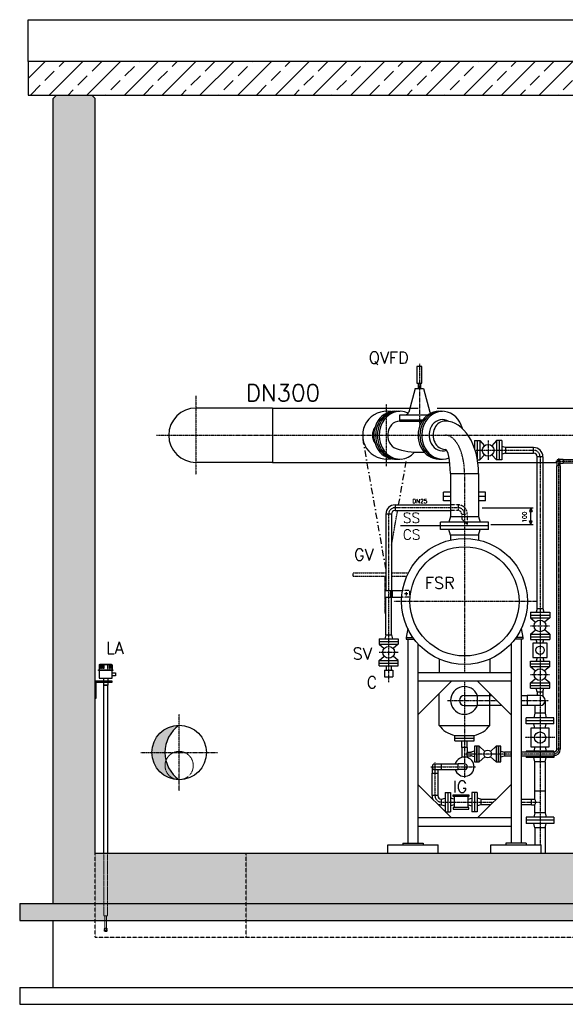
# Model space of a CAD drawing. Header units: millimetres. Extents: x -197187 to 241957296, y -45270 to 70505.
# Tile 2 of 116: x -51927 to -48676, y -41298 to -35432. Entities that reach past the tile are written whole.
import ezdxf
from ezdxf.enums import TextEntityAlignment as Align

# ---------------------------------------------------------------- set-up
doc = ezdxf.new("R2010")
doc.units = ezdxf.units.MM
doc.header["$LTSCALE"] = 0.5
for name, pattern in [('DASHDOT', [1, 0.5, -0.25, 0, -0.25]), ('DOT', [0.25, 0, -0.25]), ('HIDDEN', [0.375, 0.25, -0.125])]:
    doc.linetypes.add(name, pattern=pattern)
for name, color, linetype in [('21', 7, 'Continuous'), ('41', 7, 'Continuous'), ('44', 7, 'Continuous'), ('45', 7, 'Continuous'), ('BEMAßUNG', 7, 'Continuous'), ('P-MU025ENTL', 7, 'Continuous'), ('P-MU025ENTLÜ', 7, 'Continuous'), ('P-MU050ENTL', 7, 'Continuous'), ('P-MU150AUSL', 7, 'Continuous'), ('P-MU150EINL', 7, 'Continuous'), ('P-MU200EINL', 7, 'Continuous'), ('P-MU300AUSL', 7, 'Continuous')]:
    doc.layers.add(name, color=color, linetype=linetype)
doc.styles.add('ROMANS', font='ROMANS', dxfattribs={"height": 0.2})
pattern_1 = [(45, (0, -294.98), (-112.2532, 112.2532), []), (45, (112.25, -294.98), (-112.2532, 112.2532), [79.375, -39.6875])]

msp = doc.modelspace()

# ---------------------------------------------------------------- hatches: boundary and pattern name
at = {"lineweight": 5}
h = msp.add_hatch(dxfattribs=at)
h.set_pattern_fill('ANSI33', color=256, scale=25)
h.set_pattern_definition(pattern_1)
h.paths.add_polyline_path([(-42919.434, -35680.624), (-51876.866, -35680.624), (-51876.866, -35881.362), (-47546.934, -35881.362), (-47546.934, -36381.362), (-47146.934, -36381.362), (-47146.934, -35881.362), (-43406.934, -35881.362), (-43406.934, -36381.362), (-43006.934, -36381.362), (-43006.934, -35881.362), (-42919.434, -35881.362)])
h.paths.add_polyline_path([(-42829.434, -35680.624), (-42919.434, -35680.624), (-42919.434, -35881.362), (-42829.434, -35881.362)])
h.paths.add_polyline_path([(-42576.934, -35680.624), (-42829.434, -35680.624), (-42829.434, -35881.362), (-42576.934, -35881.362)])
h.paths.add_polyline_path([(-42324.434, -35680.624), (-42576.934, -35680.624), (-42576.934, -35881.362), (-42324.434, -35881.362)])
h.paths.add_polyline_path([(-42234.434, -35680.624), (-42324.434, -35680.624), (-42324.434, -35881.362), (-42234.434, -35881.362)])
h.paths.add_polyline_path([(-38686.221, -35881.362), (-38686.221, -35680.624), (-42234.434, -35680.624), (-42234.434, -35881.362)])
h = msp.add_hatch(dxfattribs=at)
h.set_pattern_fill('ANSI33', color=256, scale=25)
h.set_pattern_definition(pattern_1)
h.paths.add_polyline_path([(-51726.934, -35901.362), (-51706.934, -35881.362), (-51496.934, -35881.362), (-51476.934, -35901.362), (-51476.934, -40397.563), (-39076.934, -40397.563), (-39076.934, -35901.362), (-39056.934, -35881.362), (-38846.934, -35881.362), (-38826.934, -35901.362), (-38826.934, -40697.563), (-51726.934, -40697.563)])
at = {"linetype": 'Continuous'}
h = msp.add_hatch(color=256, dxfattribs=at)
h.paths.add_polyline_path([(-48881.294, -38339.563), (-48881.294, -38361.416), (-48873.402, -38361.418)])
h.paths.add_polyline_path([(-48889.197, -38361.413), (-48881.294, -38361.416), (-48881.294, -38339.563)])
h = msp.add_hatch(color=256, dxfattribs=at)
h.paths.add_polyline_path([(-48881.294, -38439.563), (-48881.294, -38417.711), (-48873.402, -38417.709)])
h.paths.add_polyline_path([(-48889.197, -38417.713), (-48881.294, -38417.711), (-48881.294, -38439.563)])
at = {"lineweight": 5}
h = msp.add_hatch(dxfattribs=at)
h.set_pattern_fill('ANSI36', color=256, scale=10)
h.set_pattern_definition([(45, (0, -114305.756), (16.83798, 61.739261), [79.375, -15.875, 0, -15.875])])
h.paths.add_polyline_path([(-51476.934, -40697.563), (-51926.934, -40697.563), (-51926.934, -40797.563), (-51476.934, -40797.563)])
h.paths.add_polyline_path([(-50576.934, -40697.563), (-51476.934, -40697.563), (-51476.934, -40797.563), (-50576.934, -40797.563)])
h.paths.add_polyline_path([(-38626.934, -40697.563), (-50576.934, -40697.563), (-50576.934, -40797.563), (-38626.934, -40797.563)])
at = {"layer": 'P-MU200EINL'}
h = msp.add_hatch(color=256, dxfattribs=at)
h.dxf.hatch_style = 1
h.paths.add_polyline_path([(-51062.139, -39797.563), (-51138.884, -39797.563, 0.41421356), (-50976.934, -39959.513, -0.24701126)])
h.paths.add_polyline_path([(-50976.934, -39635.613, 0.41421356), (-51138.884, -39797.563), (-51062.139, -39797.563, -0.24701126)])

# ---------------------------------------------------------------- linework, layer by layer
for p, q in [((-51876.866, -35432.427), (-38686.221, -35432.427)), ((-51876.866, -35680.624), (-51876.866, -35432.427)), ((-51726.934, -35901.362), (-51706.934, -35881.362)), ((-51706.934, -35881.362), (-51496.934, -35881.362)), ((-51476.934, -35901.362), (-51496.934, -35881.362)), ((-51452.482, -39275.67), (-51449.482, -39272.67)), ((-51452.482, -39275.67), (-51452.482, -39304.602)), ((-51376.482, -39275.67), (-51452.482, -39275.67)), ((-51379.482, -39272.67), (-51449.482, -39272.67)), ((-51446.852, -39275.67), (-51445.12, -39272.67)), ((-51444.957, -39275.67), (-51443.225, -39272.67)), ((-51439.73, -39275.67), (-51438.926, -39272.67)), ((-51436.555, -39275.67), (-51435.752, -39272.67)), ((-51419.482, -39272.67), (-51419.482, -39275.67)), ((-51409.482, -39272.67), (-51409.482, -39275.67)), ((-51392.409, -39275.67), (-51393.213, -39272.67)), ((-51389.234, -39275.67), (-51390.038, -39272.67)), ((-51384.007, -39275.67), (-51385.739, -39272.67)), ((-51382.113, -39275.67), (-51383.845, -39272.67)), ((-51376.482, -39275.67), (-51379.482, -39272.67)), ((-51376.482, -39275.67), (-51376.482, -39304.602)), ((-51427.932, -39355.044), (-51427.932, -39373.544)), ((-51401.032, -39355.044), (-51401.032, -39373.544)), ((-51427.932, -39378.544), (-51427.932, -39397.463)), ((-51401.032, -39397.463), (-51427.932, -39397.463)), ((-51401.032, -39378.544), (-51401.032, -39397.463))]:
    msp.add_line(p, q)
at = {"linetype": 'HIDDEN', "ltscale": 10}
for p, q in [((-49314.934, -38322.713), (-49361.084, -38322.713)), ((-49314.934, -38356.413), (-49361.084, -38356.413)), ((-49314.934, -38322.713), (-49314.934, -38356.413)), ((-49293.784, -38377.563), (-49260.084, -38377.563)), ((-49293.784, -38377.563), (-49293.784, -38405.863)), ((-49260.084, -38439.563), (-49293.784, -38405.863)), ((-49260.084, -38377.563), (-49260.084, -38439.563))]:
    msp.add_line(p, q, dxfattribs=at)
at = {"linetype": 'Continuous'}
for p, q in [((-48881.294, -38339.563), (-48889.197, -38361.413)), ((-48881.294, -38339.563), (-48873.402, -38361.418)), ((-48889.197, -38361.413), (-48873.402, -38361.418)), ((-48889.197, -38417.713), (-48873.402, -38417.709)), ((-48881.294, -38439.563), (-48889.197, -38417.713)), ((-48881.294, -38439.563), (-48873.402, -38417.709))]:
    msp.add_line(p, q, dxfattribs=at)
at = {"linetype": 'HIDDEN', "lineweight": 9, "ltscale": 2}
for p, q in [((-51425.232, -40770.942), (-51425.232, -40397.563)), ((-51403.732, -40770.942), (-51403.732, -40397.563)), ((-51425.232, -40770.942), (-51403.732, -40770.942)), ((-51423.232, -40859.581), (-51423.232, -40848.988)), ((-51419.482, -40843.581), (-51422.061, -40846.159)), ((-51419.482, -40850.581), (-51419.482, -40858.285)), ((-51419.482, -40858.285), (-51414.482, -40863.581)), ((-51409.732, -40863.581), (-51419.232, -40863.581)), ((-51409.482, -40858.285), (-51414.482, -40863.581)), ((-51409.482, -40843.581), (-51406.904, -40846.159)), ((-51409.482, -40850.581), (-51409.482, -40858.285)), ((-51405.732, -40859.581), (-51405.732, -40848.988))]:
    msp.add_line(p, q, dxfattribs=at)
for points in [[(-38686.221, -35680.624), (-51876.866, -35680.624), (-51876.866, -35881.362), (-47546.934, -35881.362)], [(-51471.934, -39373.544), (-51476.934, -39373.544), (-51476.934, -39473.544), (-51471.934, -39473.544), (-51471.934, -39378.544), (-51376.934, -39378.544), (-51376.934, -39373.544), (-51476.934, -39373.544), (-51476.934, -39378.544)], [(-51425.232, -40397.563), (-51425.232, -39397.463), (-51403.732, -39397.463), (-51403.732, -40397.563)]]:
    msp.add_lwpolyline(points)
for points in [[(-51446.852, -39275.67), (-51444.957, -39275.67), (-51444.957, -39296.348), (-51446.852, -39296.348)], [(-51439.73, -39275.67), (-51436.555, -39275.67), (-51436.555, -39296.348), (-51439.73, -39296.348)], [(-51429.434, -39272.67), (-51425.113, -39272.67), (-51425.113, -39296.348), (-51429.434, -39296.348)], [(-51399.531, -39272.67), (-51403.851, -39272.67), (-51403.851, -39296.348), (-51399.531, -39296.348)], [(-51389.234, -39275.67), (-51392.409, -39275.67), (-51392.409, -39296.348), (-51389.234, -39296.348)], [(-51382.113, -39275.67), (-51384.007, -39275.67), (-51384.007, -39296.348), (-51382.113, -39296.348)], [(-51371.982, -39309.394), (-51456.982, -39309.394), (-51456.982, -39304.602), (-51371.982, -39304.602)], [(-51376.482, -39309.394), (-51452.482, -39309.394), (-51452.482, -39355.044), (-51376.482, -39355.044)], [(-51376.482, -39324.021), (-51356.908, -39324.021), (-51356.908, -39340.417), (-51376.482, -39340.417)]]:
    msp.add_lwpolyline(points, close=True)
for points in [[(-51419.482, -40770.942), (-51419.482, -40850.581)], [(-51409.482, -40850.581), (-51409.482, -40770.942)]]:
    msp.add_lwpolyline(points, dxfattribs=at)
at = {"linetype": 'HIDDEN', "ltscale": 10}
for radius in [54.85, 21.15]:
    msp.add_arc((-49314.934, -38377.563), radius, 0, 90, dxfattribs=at)
at = {"linetype": 'HIDDEN', "lineweight": 9, "ltscale": 2}
for centre, start, end in [((-51419.232, -40848.988), 135, 180), ((-51419.232, -40859.581), 180, 270), ((-51409.732, -40859.581), 270, 0), ((-51409.732, -40848.988), 0, 45)]:
    msp.add_arc(centre, 4, start, end, dxfattribs=at)
at = {"linetype": 'HIDDEN', "lineweight": 9, "ltscale": 2, "extrusion": (0, 0, -1)}
msp.add_ellipse((-51414.482, -40850.581), major_axis=(0, -6.286), ratio=0.79538887, dxfattribs=at)
at = {"layer": '21', "linetype": 'Continuous', "ltscale": 10}
for p, q in [((-51476.934, -40397.563), (-39076.934, -40397.563)), ((-51926.934, -40697.563), (-38626.934, -40697.563)), ((-51726.934, -40697.563), (-38826.934, -40697.563)), ((-51926.934, -40797.563), (-38626.934, -40797.563))]:
    msp.add_line(p, q, dxfattribs=at)
at = {"layer": '21', "linetype": 'HIDDEN', "ltscale": 10}
for p, q in [((-50576.934, -40897.563), (-50576.934, -40397.563)), ((-51476.934, -40897.563), (-39076.934, -40897.563))]:
    msp.add_line(p, q, dxfattribs=at)
at = {"layer": '21', "linetype": 'Continuous'}
for p, q in [((-51926.934, -41197.563), (-38626.934, -41197.563)), ((-51926.934, -41297.563), (-38626.934, -41297.563))]:
    msp.add_line(p, q, dxfattribs=at)
at = {"layer": '41', "linetype": 'Continuous', "ltscale": 10}
for p, q in [((-51726.934, -40697.563), (-51726.934, -35901.362)), ((-51476.934, -40397.563), (-51476.934, -35901.362)), ((-49615.093, -39059.654), (-49623.976, -39112.563)), ((-48938.775, -39059.654), (-48929.891, -39112.563)), ((-49623.976, -39112.563), (-49584.179, -39112.563)), ((-49623.976, -39112.563), (-49623.976, -39122.563)), ((-48929.891, -39112.563), (-48969.688, -39112.563)), ((-48929.891, -39112.563), (-48929.891, -39122.563)), ((-49623.976, -39122.563), (-49576.934, -39122.563)), ((-49613.976, -39122.563), (-49613.976, -40337.563)), ((-49553.976, -39150.294), (-49553.976, -40337.563)), ((-48999.891, -39150.294), (-48999.891, -40337.563)), ((-48929.891, -39122.563), (-48976.934, -39122.563)), ((-48939.891, -39122.563), (-48939.891, -40337.563)), ((-48999.891, -39322.563), (-49553.976, -39322.563)), ((-48999.891, -39372.563), (-49553.976, -39372.563)), ((-49553.976, -39572.563), (-49353.976, -39372.563)), ((-48999.891, -39572.563), (-49199.891, -39372.563)), ((-49553.976, -39987.563), (-49353.976, -40187.563)), ((-48999.891, -39987.563), (-49199.891, -40187.563)), ((-48999.891, -40187.563), (-49553.976, -40187.563)), ((-48999.891, -40237.563), (-49553.976, -40237.563)), ((-49733.976, -40347.563), (-49433.976, -40347.563)), ((-49733.976, -40397.563), (-49733.976, -40347.563)), ((-49643.976, -40337.563), (-49523.976, -40337.563)), ((-49643.976, -40337.563), (-49643.976, -40347.563)), ((-49523.976, -40337.563), (-49523.976, -40347.563)), ((-49433.976, -40397.563), (-49433.976, -40347.563)), ((-49119.891, -40347.563), (-48819.891, -40347.563)), ((-49119.891, -40397.563), (-49119.891, -40347.563)), ((-48909.891, -40337.563), (-49029.891, -40337.563)), ((-49029.891, -40337.563), (-49029.891, -40347.563)), ((-48909.891, -40337.563), (-48909.891, -40347.563)), ((-48819.891, -40397.563), (-48819.891, -40347.563)), ((-51926.934, -40697.563), (-51926.934, -40797.563)), ((-51726.934, -41197.563), (-51726.934, -40797.563)), ((-51926.934, -41197.563), (-51926.934, -41297.563))]:
    msp.add_line(p, q, dxfattribs=at)
at = {"layer": '41', "linetype": 'HIDDEN', "ltscale": 10}
msp.add_line((-51476.934, -40897.563), (-51476.934, -40397.563), dxfattribs=at)
at = {"layer": '41', "linetype": 'DASHDOT', "ltscale": 10}
msp.add_arc((-48744.934, -39778.563), 28, 270, 0, dxfattribs=at)
at = {"layer": '45', "linetype": 'DASHDOT', "ltscale": 10}
for p, q in [((-49545.934, -37482.384), (-49545.934, -37843.72)), ((-50876.934, -37672.53), (-50876.934, -38142.597)), ((-49741.114, -38092.259), (-49741.114, -37722.868)), ((-51111.967, -37907.563), (-48494.137, -37907.563)), ((-48826.934, -38035.563), (-48826.934, -40347.563)), ((-48733.293, -38062.563), (-48513.434, -38062.563)), ((-48716.934, -38046.204), (-48716.934, -39778.563)), ((-49276.934, -38136.563), (-49276.934, -39322.563)), ((-49314.934, -38339.563), (-49690.784, -38339.563)), ((-49728.784, -38377.563), (-49728.784, -39378.655)), ((-48845.554, -38897.563), (-49698.328, -38897.563)), ((-49786.284, -39200.563), (-49671.284, -39200.563)), ((-49276.934, -39372.563), (-49276.934, -39949.005)), ((-49378.702, -39487.563), (-49084.891, -39487.563)), ((-48939.891, -39487.563), (-48776.053, -39487.563)), ((-48999.891, -39806.563), (-49276.934, -39806.563)), ((-48744.934, -39806.563), (-48939.891, -39806.563))]:
    msp.add_line(p, q, dxfattribs=at)
at = {"layer": '45', "linetype": 'Continuous', "ltscale": 10}
for p, q in [((-49693.934, -37765.063), (-49661.934, -37765.063)), ((-49429.934, -37765.063), (-49407.934, -37765.063)), ((-49661.934, -37785.913), (-49494.204, -37785.913)), ((-49661.934, -37823.413), (-49661.934, -37785.913)), ((-49693.934, -38050.063), (-49661.934, -38050.063)), ((-49429.934, -38050.063), (-49407.934, -38050.063)), ((-48727.584, -38062.563), (-48727.584, -38090.563)), ((-48688.934, -38051.913), (-48716.934, -38051.913)), ((-48706.284, -38090.563), (-48706.284, -38062.563)), ((-48688.934, -38051.913), (-48688.934, -38073.213)), ((-48688.934, -38051.913), (-48513.434, -38051.913)), ((-48727.584, -39778.563), (-48727.584, -38090.563)), ((-48706.284, -38090.563), (-48727.584, -38090.563)), ((-48706.284, -38073.213), (-48688.934, -38073.213)), ((-48706.284, -38090.563), (-48706.284, -39778.563)), ((-48516.708, -38073.213), (-48688.934, -38073.213)), ((-49361.084, -38136.563), (-49361.084, -38392.563)), ((-49361.084, -38136.563), (-49192.784, -38136.563)), ((-49192.784, -38136.563), (-49192.784, -38392.563)), ((-49690.784, -38322.713), (-49361.084, -38322.713)), ((-49690.784, -38322.713), (-49690.784, -38356.413)), ((-49690.784, -38356.413), (-49361.084, -38356.413)), ((-49171.547, -38339.563), (-48868.794, -38339.563)), ((-48881.294, -38439.563), (-48881.294, -38339.563)), ((-49745.634, -38377.563), (-49745.634, -38831.879)), ((-49711.934, -38377.563), (-49745.634, -38377.563)), ((-49711.934, -38377.563), (-49711.934, -38831.879)), ((-49361.084, -38392.563), (-49369.926, -38425.563)), ((-49361.084, -38392.563), (-49192.784, -38392.563)), ((-49192.784, -38392.563), (-49183.941, -38425.563)), ((-49134.434, -38425.563), (-49419.434, -38425.563)), ((-49419.434, -38469.563), (-49419.434, -38425.563)), ((-49134.434, -38447.563), (-49419.434, -38447.563)), ((-49134.434, -38469.563), (-49419.434, -38469.563)), ((-49361.084, -38502.563), (-49369.926, -38469.563)), ((-49192.784, -38502.563), (-49183.941, -38469.563)), ((-49134.434, -38469.563), (-49134.434, -38425.563)), ((-49120.056, -38439.563), (-48868.794, -38439.563)), ((-49192.784, -38502.563), (-49361.084, -38502.563)), ((-49361.084, -38502.563), (-49361.084, -38532.127)), ((-49192.784, -38502.563), (-49192.784, -38532.127)), ((-49750.634, -38831.879), (-49646.136, -38831.879)), ((-49750.634, -38831.879), (-49750.634, -38871.879)), ((-49750.634, -38871.879), (-49651.053, -38871.879)), ((-49745.634, -39097.563), (-49745.634, -38871.879)), ((-49703.865, -38851.879), (-49722.13, -38851.879)), ((-49716.934, -38831.879), (-49716.934, -38871.879)), ((-49711.934, -38831.879), (-49711.934, -38871.879)), ((-49711.934, -39097.563), (-49711.934, -38871.879)), ((-49706.934, -38831.879), (-49706.934, -38871.879)), ((-49613.939, -38851.879), (-49633.939, -38851.879)), ((-49623.939, -38841.879), (-49623.939, -38861.879)), ((-49786.284, -39119.563), (-49786.284, -39151.563)), ((-49786.284, -39119.563), (-49671.284, -39119.563)), ((-49745.634, -39097.563), (-49751.529, -39119.563)), ((-49745.634, -39097.563), (-49711.934, -39097.563)), ((-49711.934, -39097.563), (-49706.039, -39119.563)), ((-49671.284, -39119.563), (-49671.284, -39151.563)), ((-49786.284, -39135.563), (-49671.284, -39135.563)), ((-49786.284, -39151.563), (-49671.284, -39151.563)), ((-49786.284, -39151.563), (-49755.423, -39177.862)), ((-49671.284, -39151.563), (-49702.144, -39177.862)), ((-49786.284, -39249.563), (-49755.423, -39223.265)), ((-49671.284, -39249.563), (-49702.144, -39223.265)), ((-49786.284, -39249.563), (-49671.284, -39249.563)), ((-49786.284, -39281.563), (-49786.284, -39249.563)), ((-49786.284, -39265.563), (-49671.284, -39265.563)), ((-49786.284, -39281.563), (-49671.284, -39281.563)), ((-49743.784, -39281.563), (-49743.784, -39306.563)), ((-49713.784, -39281.563), (-49713.784, -39306.563)), ((-49671.284, -39281.563), (-49671.284, -39249.563)), ((-49753.784, -39306.563), (-49753.784, -39346.563)), ((-49753.784, -39306.563), (-49703.784, -39306.563)), ((-49753.784, -39346.563), (-49703.784, -39346.563)), ((-49703.784, -39306.563), (-49703.784, -39346.563)), ((-48999.891, -39795.913), (-49038.934, -39795.913)), ((-49038.934, -39817.213), (-48999.891, -39817.213)), ((-48744.934, -39795.913), (-48939.891, -39795.913)), ((-48939.891, -39817.213), (-48744.934, -39817.213)), ((-48744.934, -39795.913), (-48744.934, -39817.213)), ((-48706.284, -39778.563), (-48727.584, -39778.563))]:
    msp.add_line(p, q, dxfattribs=at)
at = {"layer": '45', "linetype": 'HIDDEN', "ltscale": 10}
for p, q in [((-49603.939, -38871.879), (-49651.053, -38871.879)), ((-49603.939, -38831.879), (-49646.136, -38831.879)), ((-49603.939, -38831.879), (-49603.939, -38871.879))]:
    msp.add_line(p, q, dxfattribs=at)
at = {"layer": '45', "linetype": 'Continuous', "ltscale": 10}
msp.add_lwpolyline([(-49560.934, -37598.413), (-49530.934, -37598.413), (-49530.934, -37498.413), (-49560.934, -37498.413)], close=True, dxfattribs=at)
for centre, radius in [((-49276.934, -38897.563), 375), ((-49276.934, -38897.563), 325), ((-49728.784, -39200.563), 35)]:
    msp.add_circle(centre, radius, dxfattribs=at)
for centre, radius, start, end in [((-49741.114, -37907.563), 142.5, 79.7799365, 280.2200635), ((-49741.114, -37907.563), 84.15, 145.0044746, 214.9955254), ((-49545.934, -37578.278), 431.346, 253.1141217, 273.8570696), ((-48716.934, -38062.563), 10.65, 0, 180), ((-49690.784, -38377.563), 54.85, 90, 180), ((-49690.784, -38377.563), 21.15, 90, 180), ((-48744.934, -39778.563), 38.65, 270, 0), ((-48744.934, -39778.563), 17.35, 270, 0)]:
    msp.add_arc(centre, radius, start, end, dxfattribs=at)
at = {"layer": '45', "linetype": 'DASHDOT', "ltscale": 10}
for centre, start, end in [((-48864.934, -38035.563), 0, 90), ((-49690.784, -38377.563), 90, 180), ((-49314.934, -38377.563), 0, 90), ((-49414.934, -40054.563), 180, 270)]:
    msp.add_arc(centre, 38, start, end, dxfattribs=at)
at = {"layer": '45', "linetype": 'Continuous', "ltscale": 10}
for centre, major_axis, ratio, start_param, end_param in [((-49693.934, -37907.563), (0, -142.5), 0.866025, 3.14159265, 6.28318531), ((-49682.934, -37907.563), (0, -142.5), 0.866025, 3.14159265, 6.28318531), ((-49661.934, -37907.563), (0, -142.5), 0.866025, 2.72506124, 7.06539428), ((-49672.934, -37907.563), (0, -142.5), 0.866025, 3.14159265, 6.28318531), ((-49429.934, -37907.563), (0, -142.5), 0.866025, 3.14159265, 6.28318531), ((-49418.934, -37907.563), (0, -142.5), 0.866025, 3.14159265, 6.28318531), ((-49407.934, -37907.563), (0, -142.5), 0.866025, 1.85308878, 6.60972898), ((-49661.934, -37907.563), (0, -84.15), 0.86602572, 3.14159265, 6.15533961), ((-49407.934, -37907.563), (0, -92.992), 0.86602544, 2.66041872, 6.58681691), ((-49391.434, -37907.563), (0, -84.15), 0.86602544, 3.14159265, 6.28318531), ((-49391.434, -38136.563), (0, 313.15), 0.63436021, 4.71238898, 6.28318516), ((-49391.434, -38136.563), (0, 144.85), 0.20952641, 4.71238898, 6.28282035)]:
    msp.add_ellipse(centre, major_axis=major_axis, ratio=ratio, start_param=start_param, end_param=end_param, dxfattribs=at)
at = {"layer": '45', "linetype": 'DASHDOT', "ltscale": 10}
msp.add_ellipse((-49391.434, -38136.563), major_axis=(0, 229), ratio=0.49999956, start_param=4.71238898, end_param=6.28318531, dxfattribs=at)
at = {"layer": 'BEMAßUNG', "linetype": 'HIDDEN', "lineweight": 9, "ltscale": 2}
msp.add_arc((-51412.301, -40845.914), 4.33, 12.2886095, 49.3792517, dxfattribs=at)
at = {"layer": 'P-MU025ENTL', "linetype": 'Continuous', "ltscale": 10}
for p, q in [((-49293.784, -39768.563), (-49293.784, -39728.563)), ((-49260.084, -39768.563), (-49260.084, -39728.563)), ((-49260.084, -39768.563), (-49293.784, -39768.563)), ((-49293.784, -39768.563), (-49293.784, -39827.588)), ((-49260.084, -39768.563), (-49260.084, -39795.913)), ((-49260.084, -39795.913), (-49238.934, -39795.913)), ((-49260.084, -39827.588), (-49260.084, -39817.213)), ((-49260.084, -39817.213), (-49238.934, -39817.213)), ((-49238.934, -39795.913), (-49238.934, -39817.213)), ((-49452.934, -39865.713), (-49414.934, -39865.713)), ((-49414.934, -39899.413), (-49414.934, -39865.713)), ((-49414.934, -39865.713), (-49314.934, -39865.713)), ((-49314.934, -39899.413), (-49314.934, -39865.713)), ((-49276.934, -39865.713), (-49314.934, -39865.713)), ((-49452.934, -39899.413), (-49414.934, -39899.413)), ((-49414.934, -39899.413), (-49314.934, -39899.413)), ((-49276.934, -39899.413), (-49314.934, -39899.413))]:
    msp.add_line(p, q, dxfattribs=at)
at = {"layer": 'P-MU025ENTL', "linetype": 'DASHDOT', "ltscale": 10}
for p, q in [((-49477.92, -39882.563), (-49210.492, -39882.563)), ((-49452.934, -39857.577), (-49452.934, -40054.563))]:
    msp.add_line(p, q, dxfattribs=at)
at = {"layer": 'P-MU025ENTL', "linetype": 'Continuous', "ltscale": 10}
for centre, radius, start, end in [((-49247.026, -39806.563), 16.85, 140.7986562, 219.2013438), ((-49452.934, -39882.563), 16.85, 90, 270), ((-49276.934, -39882.563), 57.5, 197.0402528, 162.9597472), ((-49276.934, -39882.563), 16.85, 270, 90)]:
    msp.add_arc(centre, radius, start, end, dxfattribs=at)
at = {"layer": 'P-MU025ENTLÜ', "linetype": 'DASHDOT', "ltscale": 10}
for p, q in [((-49135.934, -37940.063), (-49135.934, -38055.063)), ((-49213.426, -37997.563), (-48864.934, -37997.563)), ((-48884.434, -39043.563), (-48769.434, -39043.563)), ((-48884.434, -39333.563), (-48769.434, -39333.563))]:
    msp.add_line(p, q, dxfattribs=at)
at = {"layer": 'P-MU025ENTLÜ', "linetype": 'Continuous', "ltscale": 10}
for p, q in [((-48843.784, -38940.563), (-48849.679, -38962.563)), ((-48843.784, -38940.563), (-48810.084, -38940.563)), ((-48810.084, -38940.563), (-48804.189, -38962.563)), ((-48884.434, -38962.563), (-48769.434, -38962.563)), ((-48884.434, -38962.563), (-48884.434, -38994.563)), ((-48884.434, -38978.563), (-48769.434, -38978.563)), ((-48884.434, -38994.563), (-48769.434, -38994.563)), ((-48884.434, -38994.563), (-48853.573, -39020.862)), ((-48769.434, -38994.563), (-48800.294, -39020.862)), ((-48769.434, -38962.563), (-48769.434, -38994.563)), ((-48884.434, -39092.563), (-48853.573, -39066.265)), ((-48884.434, -39092.563), (-48884.434, -39124.563)), ((-48884.434, -39092.563), (-48769.434, -39092.563)), ((-48884.434, -39108.563), (-48769.434, -39108.563)), ((-48769.434, -39092.563), (-48800.294, -39066.265)), ((-48769.434, -39092.563), (-48769.434, -39124.563)), ((-48884.434, -39124.563), (-48769.434, -39124.563)), ((-48843.918, -39146.063), (-48849.679, -39124.563)), ((-48809.95, -39146.063), (-48804.189, -39124.563)), ((-48843.918, -39231.063), (-48849.679, -39252.563)), ((-48809.95, -39231.063), (-48804.189, -39252.563)), ((-48884.434, -39284.563), (-48884.434, -39252.563)), ((-48884.434, -39252.563), (-48769.434, -39252.563)), ((-48884.434, -39268.563), (-48769.434, -39268.563)), ((-48884.434, -39284.563), (-48769.434, -39284.563)), ((-48884.434, -39284.563), (-48853.573, -39310.862)), ((-48769.434, -39284.563), (-48800.294, -39310.862)), ((-48769.434, -39284.563), (-48769.434, -39252.563)), ((-48884.434, -39382.563), (-48853.573, -39356.265)), ((-48884.434, -39414.563), (-48884.434, -39382.563)), ((-48884.434, -39382.563), (-48769.434, -39382.563)), ((-48884.434, -39398.563), (-48769.434, -39398.563)), ((-48769.434, -39382.563), (-48800.294, -39356.265)), ((-48769.434, -39414.563), (-48769.434, -39382.563)), ((-48884.434, -39414.563), (-48769.434, -39414.563)), ((-48843.784, -39436.563), (-48849.679, -39414.563)), ((-48810.084, -39436.563), (-48804.189, -39414.563)), ((-49392.934, -40035.063), (-49392.934, -40148.606)), ((-49392.934, -40035.063), (-49360.934, -40035.063)), ((-49376.934, -40035.063), (-49376.934, -40150.063)), ((-49360.934, -40035.063), (-49360.934, -40150.063)), ((-49200.934, -40035.063), (-49232.934, -40035.063)), ((-49232.934, -40035.063), (-49232.934, -40150.063)), ((-49216.934, -40035.063), (-49216.934, -40150.063)), ((-49200.934, -40035.063), (-49200.934, -40150.063)), ((-49414.934, -40075.713), (-49392.934, -40069.818)), ((-49414.934, -40109.413), (-49392.934, -40115.308)), ((-49339.434, -40075.579), (-49360.934, -40069.818)), ((-49339.434, -40109.547), (-49360.934, -40115.308)), ((-49254.434, -40075.579), (-49232.934, -40069.818)), ((-49254.434, -40109.547), (-49232.934, -40115.308)), ((-49178.934, -40075.713), (-49200.934, -40069.818)), ((-49178.934, -40109.413), (-49200.934, -40115.308)), ((-49391.476, -40150.063), (-49360.934, -40150.063)), ((-49200.934, -40150.063), (-49232.934, -40150.063))]:
    msp.add_line(p, q, dxfattribs=at)
for points in [[(-48784.434, -39231.063), (-48784.434, -39146.063), (-48869.434, -39146.063), (-48869.434, -39231.063)], [(-49343.526, -40050.063), (-49250.342, -40050.063), (-49250.342, -40059.713), (-49343.526, -40059.713)], [(-49343.526, -40135.063), (-49250.342, -40135.063), (-49250.342, -40125.413), (-49343.526, -40125.413)]]:
    msp.add_lwpolyline(points, close=True, dxfattribs=at)
for points in [[(-49339.434, -40059.713), (-49339.434, -40125.413)], [(-49254.434, -40125.413), (-49254.434, -40059.713)]]:
    msp.add_lwpolyline(points, dxfattribs=at)
for centre, radius in [((-48826.934, -39043.563), 35), ((-48826.934, -39188.563), 25), ((-48826.934, -39333.563), 35)]:
    msp.add_circle(centre, radius, dxfattribs=at)
at = {"layer": 'P-MU050ENTL', "linetype": 'Continuous', "ltscale": 10}
for p, q in [((-49200.934, -39457.413), (-49200.934, -39517.713)), ((-48857.084, -39563.563), (-48864.318, -39590.563)), ((-48796.784, -39563.563), (-48857.084, -39563.563)), ((-48796.784, -39563.563), (-48789.549, -39590.563)), ((-48744.434, -39590.563), (-48909.434, -39590.563)), ((-48909.434, -39626.563), (-48909.434, -39590.563)), ((-48744.434, -39608.563), (-48909.434, -39608.563)), ((-48744.434, -39626.563), (-48909.434, -39626.563)), ((-48857.084, -39653.563), (-48864.318, -39626.563)), ((-48796.784, -39653.563), (-48789.549, -39626.563)), ((-48744.434, -39626.563), (-48744.434, -39590.563)), ((-48857.084, -39763.563), (-48864.318, -39790.563)), ((-48796.784, -39763.563), (-48789.549, -39790.563)), ((-48744.434, -39790.563), (-48909.434, -39790.563)), ((-48909.434, -39790.563), (-48909.434, -39795.913)), ((-48909.434, -39817.213), (-48909.434, -39826.563)), ((-48744.434, -39790.563), (-48744.434, -39795.906)), ((-48744.434, -39817.21), (-48744.434, -39826.563)), ((-48744.434, -39826.563), (-48909.434, -39826.563)), ((-48857.084, -39853.563), (-48864.318, -39826.563)), ((-48796.784, -39853.563), (-48857.084, -39853.563)), ((-48857.084, -40075.713), (-48857.084, -39853.563)), ((-48796.784, -39853.563), (-48789.549, -39826.563)), ((-48796.784, -39853.563), (-48796.784, -40028.563)), ((-48796.784, -40028.563), (-48857.084, -40028.563)), ((-48857.084, -40156.563), (-48857.084, -40109.413)), ((-48857.084, -40156.563), (-48864.318, -40183.563)), ((-48796.784, -40156.563), (-48857.084, -40156.563)), ((-48796.784, -40156.563), (-48789.549, -40183.563)), ((-48744.434, -40183.563), (-48909.434, -40183.563)), ((-48909.434, -40183.563), (-48909.434, -40219.563)), ((-48744.434, -40201.563), (-48909.434, -40201.563)), ((-48744.434, -40219.563), (-48909.434, -40219.563)), ((-48857.084, -40246.563), (-48864.318, -40219.563)), ((-48796.784, -40246.563), (-48789.549, -40219.563)), ((-48744.434, -40183.563), (-48744.434, -40219.563)), ((-48796.784, -40246.563), (-48857.084, -40246.563))]:
    msp.add_line(p, q, dxfattribs=at)
at = {"layer": 'P-MU050ENTL', "linetype": 'DASHDOT', "ltscale": 10}
for p, q in [((-48737.844, -39708.563), (-48916.024, -39708.563)), ((-49414.934, -40092.563), (-49104.891, -40092.563)), ((-48939.891, -40092.563), (-48826.934, -40092.563))]:
    msp.add_line(p, q, dxfattribs=at)
at = {"layer": 'P-MU050ENTL', "linetype": 'Continuous', "ltscale": 10}
msp.add_arc((-49276.934, -39487.563), 30.15, 90, 270, dxfattribs=at)
at = {"layer": 'P-MU150AUSL', "linetype": 'Continuous', "ltscale": 10}
for p, q in [((-49570.934, -37628.413), (-49609.164, -37771.09)), ((-49570.934, -37628.413), (-49520.934, -37628.413)), ((-49553.434, -37598.413), (-49553.434, -37628.413)), ((-49538.434, -37598.413), (-49538.434, -37628.413)), ((-49520.933, -37628.413), (-49482.704, -37771.09)), ((-49661.934, -37815.913), (-49524.432, -37815.913)), ((-49661.934, -37823.413), (-49529.527, -37823.413)), ((-49401.934, -38297.563), (-49401.934, -38247.563)), ((-49361.084, -38247.563), (-49401.934, -38247.563)), ((-49361.084, -38272.563), (-49401.934, -38272.563)), ((-49361.084, -38297.563), (-49401.934, -38297.563)), ((-49151.934, -38247.563), (-49192.784, -38247.563)), ((-49151.934, -38272.563), (-49192.784, -38272.563)), ((-49151.934, -38297.563), (-49192.784, -38297.563)), ((-49151.934, -38297.563), (-49151.934, -38247.563)), ((-49426.934, -39241.256), (-49426.934, -39322.563)), ((-49126.934, -39241.256), (-49126.934, -39322.563)), ((-49426.934, -39637.563), (-49426.934, -39445.521)), ((-49126.934, -39637.563), (-49126.934, -39445.521)), ((-49126.934, -39637.563), (-49126.934, -39445.521)), ((-49426.934, -39637.563), (-49126.934, -39637.563)), ((-49334.434, -39728.563), (-49334.434, -39696.563)), ((-49334.434, -39696.563), (-49219.434, -39696.563)), ((-49259.837, -39696.563), (-49219.434, -39696.563)), ((-49219.434, -39728.563), (-49219.434, -39696.563)), ((-49219.434, -39728.563), (-49219.434, -39696.563)), ((-49334.434, -39712.563), (-49219.434, -39712.563)), ((-49334.434, -39728.563), (-49219.434, -39728.563)), ((-49256.809, -39728.563), (-49219.434, -39728.563)), ((-49255.295, -39712.563), (-49219.434, -39712.563))]:
    msp.add_line(p, q, dxfattribs=at)
at = {"layer": 'P-MU150AUSL'}
msp.add_line((-49419.434, -38447.563), (-49658.958, -38447.563), dxfattribs=at)
at = {"layer": 'P-MU150AUSL', "linetype": 'Continuous', "ltscale": 10}
for centre, start, end in [((-49628.482, -37765.913), 270, 345.0000222), ((-49463.385, -37765.913), 194.9999778, 214.5202673)]:
    msp.add_arc(centre, 20, start, end, dxfattribs=at)
for centre, start_param, end_param in [((-49278.404, -39575.577), 3.64636544, 4.3758927), ((-49275.463, -39575.577), 5.04888526, 5.77841253), ((-49275.463, -39575.577), 5.04888526, 5.77841253)]:
    msp.add_ellipse(centre, major_axis=(169.693, 0), ratio=0.75533428, start_param=start_param, end_param=end_param, dxfattribs=at)
at = {"layer": 'P-MU150EINL', "linetype": 'DASHDOT', "ltscale": 10}
for p, q in [((-50976.934, -40025.611), (-50976.934, -39569.516)), ((-51204.981, -39797.563), (-50748.886, -39797.563))]:
    msp.add_line(p, q, dxfattribs=at)
at = {"layer": 'P-MU200EINL', "linetype": 'DASHDOT', "ltscale": 150}
for p, q in [((-49745.634, -38701.95), (-49881.446, -37932.327)), ((-49669.672, -38322.713), (-49620.067, -38041.613))]:
    msp.add_line(p, q, dxfattribs=at)
at = {"layer": 'P-MU200EINL'}
for p, q in [((-49216.934, -37940.063), (-49184.934, -37940.063)), ((-49216.934, -37940.063), (-49216.934, -37986.918)), ((-49200.934, -37940.063), (-49200.934, -38047.786)), ((-49184.934, -37940.063), (-49184.934, -38055.063)), ((-49184.934, -37940.063), (-49158.635, -37970.924)), ((-49086.934, -37940.063), (-49113.232, -37970.924)), ((-49054.934, -37940.063), (-49086.934, -37940.063)), ((-49086.934, -37940.063), (-49086.934, -38055.063)), ((-49070.934, -37940.063), (-49070.934, -38055.063)), ((-49054.934, -37940.063), (-49054.934, -38055.063)), ((-49220.926, -37975.888), (-49216.934, -37974.818)), ((-49032.934, -37980.713), (-49054.934, -37974.818)), ((-49032.934, -37980.713), (-49032.934, -38014.413)), ((-48864.934, -37980.713), (-49032.934, -37980.713)), ((-48864.934, -38014.413), (-48864.934, -37980.713)), ((-49199.629, -38055.063), (-49184.934, -38055.063)), ((-49184.934, -38055.063), (-49158.635, -38024.203)), ((-49086.934, -38055.063), (-49113.232, -38024.203)), ((-49054.934, -38055.063), (-49086.934, -38055.063)), ((-49032.934, -38014.413), (-49054.934, -38020.308)), ((-49032.934, -38014.413), (-48864.934, -38014.413)), ((-48810.084, -38035.563), (-48843.784, -38035.563)), ((-48843.784, -38940.563), (-48843.784, -38035.563)), ((-48810.084, -38035.563), (-48810.084, -38940.563)), ((-49276.934, -39457.413), (-49200.934, -39457.413)), ((-49200.934, -39457.413), (-49115.041, -39457.413)), ((-48939.891, -39457.413), (-48902.934, -39457.413)), ((-48902.934, -39457.413), (-48902.934, -39517.713)), ((-48826.934, -39457.413), (-48902.934, -39457.413)), ((-48843.784, -39436.563), (-48810.084, -39436.563)), ((-48843.784, -39436.563), (-48843.784, -39457.413)), ((-48810.084, -39436.563), (-48810.084, -39462.561)), ((-49276.934, -39517.713), (-49200.934, -39517.713)), ((-49054.741, -39517.713), (-49200.934, -39517.713)), ((-48902.934, -39517.713), (-48939.891, -39517.713)), ((-48826.934, -39517.713), (-48902.934, -39517.713)), ((-48857.084, -39517.713), (-48857.084, -39563.563)), ((-48796.784, -39487.563), (-48796.784, -39563.563)), ((-49189.934, -39759.063), (-49156.017, -39790.652)), ((-49087.934, -39759.063), (-49121.85, -39790.652)), ((-49217.934, -39790.563), (-49238.934, -39795.913)), ((-49217.934, -39822.563), (-49238.934, -39817.213)), ((-49156.017, -39822.475), (-49189.934, -39854.063)), ((-49121.85, -39822.475), (-49087.934, -39854.063)), ((-49059.934, -39790.563), (-49038.934, -39795.913)), ((-49059.934, -39822.563), (-49038.934, -39817.213)), ((-49038.934, -39795.913), (-49038.934, -39817.213)), ((-49469.784, -39882.563), (-49469.784, -39920.563)), ((-49469.784, -39920.563), (-49436.084, -39920.563)), ((-49469.784, -40054.563), (-49469.784, -39920.563)), ((-49436.084, -39899.413), (-49436.084, -39920.563)), ((-49436.084, -39920.563), (-49436.084, -40054.563)), ((-49436.084, -40054.563), (-49469.784, -40054.563)), ((-48796.784, -40028.563), (-48796.784, -40092.563)), ((-49414.934, -40109.413), (-49414.934, -40075.713)), ((-49178.934, -40075.713), (-49088.041, -40075.713)), ((-49178.934, -40075.713), (-49178.934, -40109.413)), ((-49121.741, -40109.413), (-49178.934, -40109.413)), ((-48939.891, -40075.713), (-48877.934, -40075.713)), ((-48877.934, -40109.413), (-48939.891, -40109.413)), ((-48877.934, -40109.413), (-48877.934, -40075.713)), ((-48877.934, -40075.713), (-48857.084, -40075.713)), ((-48877.934, -40109.413), (-48857.084, -40109.413)), ((-48796.784, -40092.563), (-48796.784, -40156.563)), ((-48857.084, -40242.563), (-48857.084, -40347.563)), ((-48796.784, -40242.563), (-48796.784, -40397.563))]:
    msp.add_line(p, q, dxfattribs=at)
at = {"layer": 'P-MU200EINL', "linetype": 'DASHDOT', "ltscale": 10}
for p, q in [((-49711.934, -38562.204), (-49675.619, -38356.413)), ((-49941.114, -38727.563), (-49745.634, -38727.563)), ((-49941.114, -38747.563), (-49941.114, -38727.563)), ((-49941.114, -38747.563), (-49745.634, -38747.563)), ((-49751.114, -38747.563), (-49751.114, -38967.563)), ((-49711.934, -38727.563), (-49611.187, -38727.563)), ((-49711.934, -38747.563), (-49620.627, -38747.563)), ((-49751.114, -38967.563), (-49745.634, -38967.563))]:
    msp.add_line(p, q, dxfattribs=at)
at = {"layer": 'P-MU200EINL'}
for points in [[(-48881.934, -39763.563), (-48771.934, -39763.563), (-48771.934, -39653.563), (-48881.934, -39653.563)], [(-49217.934, -39854.063), (-49203.934, -39854.063), (-49203.934, -39759.063), (-49217.934, -39759.063)], [(-49203.934, -39854.063), (-49189.934, -39854.063), (-49189.934, -39759.063), (-49203.934, -39759.063)], [(-49087.934, -39854.063), (-49073.934, -39854.063), (-49073.934, -39759.063), (-49087.934, -39759.063)], [(-49073.934, -39854.063), (-49059.934, -39854.063), (-49059.934, -39759.063), (-49073.934, -39759.063)]]:
    msp.add_lwpolyline(points, close=True, dxfattribs=at)
for centre, radius in [((-49135.934, -37997.563), 35), ((-50976.934, -39797.563), 161.95), ((-48826.934, -39708.563), 33.725), ((-49138.934, -39806.563), 23.346)]:
    msp.add_circle(centre, radius, dxfattribs=at)
at = {"layer": 'P-MU200EINL', "linetype": 'HIDDEN', "lineweight": 18, "ltscale": 15}
msp.add_circle((-50976.934, -39875.363), 84.15, dxfattribs=at)
at = {"layer": 'P-MU200EINL'}
for centre, radius, start, end in [((-48864.934, -38035.563), 54.85, 0, 90), ((-48864.934, -38035.563), 21.15, 0, 90), ((-49276.934, -39487.563), 82.5, 21.4355589, 338.5644411), ((-48826.934, -39487.563), 30.15, 270, 90), ((-50865.628, -39797.563), 196.512, 124.5001537, 235.4998463), ((-49414.934, -40054.563), 54.85, 180, 203.2398737), ((-49414.934, -40054.563), 21.15, 180, 270), ((-49414.934, -40054.563), 54.85, 246.7601263, 270), ((-48882.086, -40092.563), 30.15, 326.022154, 33.977846)]:
    msp.add_arc(centre, radius, start, end, dxfattribs=at)
at = {"layer": 'P-MU300AUSL', "linetype": 'Continuous', "ltscale": 10}
for p, q in [((-50419.934, -37745.613), (-50876.934, -37745.613)), ((-50419.934, -37745.613), (-49552.337, -37745.613)), ((-50419.934, -37745.613), (-50419.934, -38069.513)), ((-49439.53, -37745.613), (-48416.21, -37745.613)), ((-50419.934, -38069.513), (-50876.934, -38069.513)), ((-50419.934, -38069.513), (-49364.531, -38069.513)), ((-49197.391, -38069.513), (-48727.584, -38069.513))]:
    msp.add_line(p, q, dxfattribs=at)
msp.add_arc((-50876.934, -37907.563), 161.95, 90, 270, dxfattribs=at)

# ---------------------------------------------------------------- texts
at = {"layer": '44', "linetype": 'Continuous', "ltscale": 10, "style": 'ROMANS'}
msp.add_text('100', height=25, rotation=90, dxfattribs=at).set_placement((-48907.343, -38427.835))
at = {"layer": '45', "linetype": 'DOT', "ltscale": 10, "style": 'ROMANS'}
msp.add_text('DN25', height=25, dxfattribs=at).set_placement((-49587.171, -38312.713))
at = {"layer": 'P-MU050ENTL', "linetype": 'Continuous', "ltscale": 10, "style": 'ROMANS'}
msp.add_text('IG', height=70, dxfattribs=at).set_placement((-49346.991, -40035.913))
at = {"layer": 'P-MU150AUSL', "linetype": 'Continuous', "ltscale": 10, "style": 'ROMANS'}
msp.add_text('DN300', height=100, dxfattribs=at).set_placement((-50138.365, -37704.928), align=Align.RIGHT)
msp.add_text('LA', height=70, dxfattribs=at).set_placement((-51412.005, -39209.144))
at = {"layer": 'P-MU150AUSL', "insert": (-49644.76, -38369.527), "char_height": 60, "width": 107.98183, "attachment_point": 1, "style": 'ROMANS'}
msp.add_mtext('SS\\PCS', dxfattribs=at)
at = {"layer": 'P-MU200EINL', "linetype": 'Continuous', "ltscale": 10, "style": 'ROMANS'}
for s, p in [('QVFD', (-49847.114, -37480.923)), ('GV', (-49934.654, -38653.494)), ('SV', (-49942.701, -39243.756)), ('C', (-49860.344, -39415.16))]:
    msp.add_text(s, height=70, dxfattribs=at).set_placement(p)
msp.add_text('FSR', height=70, dxfattribs=at).set_placement((-49512.365, -38787.208), align=Align.MIDDLE_LEFT)

doc.saveas('drawing.dxf')
